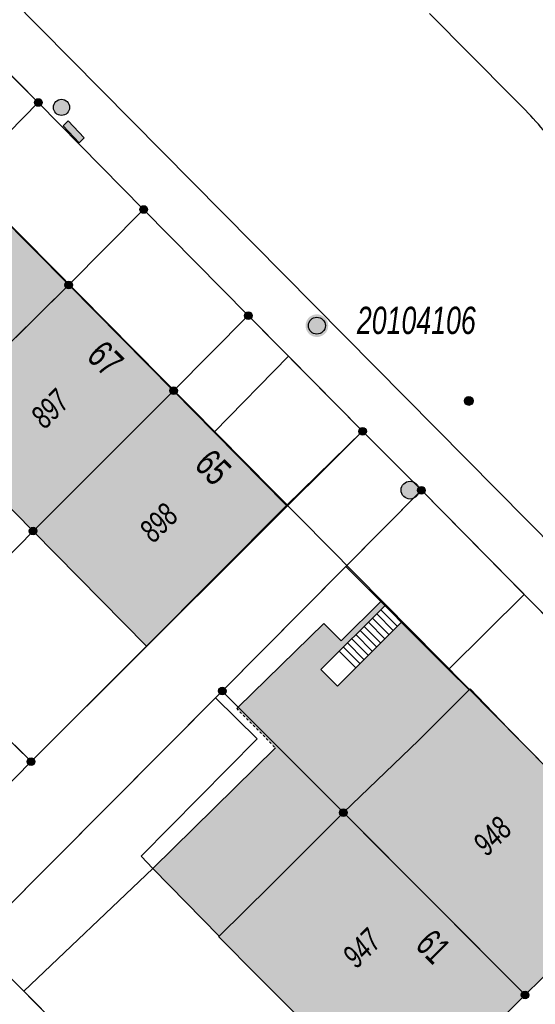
# Model space of a CAD drawing. Header units: metres. Extents: x 2695751 to 2696029, y 1260877 to 1261206.
# Tile 31 of 70: x 2695885 to 2695907, y 1261049 to 1261090. Entities that reach past the tile are written whole.
import ezdxf

# ---------------------------------------------------------------- set-up
doc = ezdxf.new("R2010")
doc.units = ezdxf.units.M
doc.header["$LTSCALE"] = 0.1
doc.linetypes.add('AUSGEZOGEN', pattern=[0])
doc.linetypes.add('VERDECKT2_S2', pattern=[0.36, 0.2, -0.16])
for name, color, linetype in [('Aménagement du territoire_Ligne de distance', 7, 'AUSGEZOGEN'), ('Limites de bien-fonds', 7, 'AUSGEZOGEN'), ('Mensuration officielle_Lignes (Couverture du sol)', 7, 'AUSGEZOGEN'), ('Mensuration officielle_Lignes (Objets divers)', 7, 'AUSGEZOGEN'), ("Mensuration officielle_N° d'assurance", 7, 'AUSGEZOGEN'), ('Mensuration officielle_N° de bâtiment', 7, 'AUSGEZOGEN'), ('Mensuration officielle_Point fixe planimétrique - N°', 7, 'AUSGEZOGEN'), ('Mensuration officielle_Surface (Objets divers)', 7, 'AUSGEZOGEN'), ('Mensuration officielle_Surfaces de bâtiments (Couverture du sol)', 7, 'AUSGEZOGEN'), ('Mensuration officielle_Surfaces de bâtiments - Souterrain', 7, 'AUSGEZOGEN'), ('Points fixes eau potable', 255, 'AUSGEZOGEN'), ('Points fixes EU', 255, 'AUSGEZOGEN'), ('Points fixes mensuration officielle', 255, 'AUSGEZOGEN'), ('Points fixes réseau électrique', 255, 'AUSGEZOGEN')]:
    doc.layers.add(name, color=color, linetype=linetype)
doc.styles.add('ARIAL', font='arial.ttf')

msp = doc.modelspace()

# ---------------------------------------------------------------- hatches: boundary and pattern name
at = {"layer": 'Mensuration officielle_Surfaces de bâtiments (Couverture du sol)', "true_color": 0xd2d2d2, "transparency": 33554687}
for points in [[(2695882.62, 1261083.685), (2695876.64, 1261077.74), (2695881.09, 1261073.235), (2695887.095, 1261079.16)], [(2695887.095, 1261079.16), (2695881.09, 1261073.235), (2695885.58, 1261068.695), (2695891.55, 1261074.66)], [(2695891.55, 1261074.66), (2695885.58, 1261068.695), (2695890.399, 1261063.803), (2695896.353, 1261069.777), (2695893.274, 1261072.907)], [(2695906.5, 1261048.97), (2695911.795, 1261054.194), (2695905.791, 1261060.28), (2695904.161, 1261061.983), (2695904.118, 1261061.941), (2695901.974, 1261059.802), (2695898.772, 1261056.722), (2695900.477, 1261055.011)], [(2695901.199, 1261043.684), (2695906.5, 1261048.97), (2695900.477, 1261055.011), (2695898.772, 1261056.722), (2695895.658, 1261053.607), (2695893.497, 1261051.464), (2695893.476, 1261051.443), (2695895.169, 1261049.747), (2695895.31, 1261049.605), (2695896.855, 1261048.051), (2695897.892, 1261047.009)]]:
    msp.add_hatch(color=254, dxfattribs=at).paths.add_polyline_path(points)
at = {"layer": 'Mensuration officielle_Surfaces de bâtiments - Souterrain', "true_color": 0xf5f5f5, "transparency": 33554687}
for points in [[(2695898.772, 1261056.722), (2695901.974, 1261059.802), (2695904.118, 1261061.941), (2695903.247, 1261062.814), (2695901.242, 1261064.825), (2695898.516, 1261062.107), (2695897.817, 1261062.808), (2695900.543, 1261065.526), (2695900.366, 1261065.703), (2695898.681, 1261064.023), (2695897.94, 1261064.766), (2695894.295, 1261061.213)], [(2695893.497, 1261051.464), (2695895.658, 1261053.607), (2695898.772, 1261056.722), (2695894.295, 1261061.213), (2695894.235, 1261061.154), (2695895.887, 1261059.471), (2695890.672, 1261054.35)]]:
    msp.add_hatch(color=7, dxfattribs=at).paths.add_polyline_path(points)
at = {"layer": 'Points fixes eau potable', "transparency": 33554687}
msp.add_hatch(color=7, dxfattribs=at).paths.add_polyline_path([(2695903.966, 1261074.101), (2695903.994, 1261074.076), (2695904.027, 1261074.058), (2695904.063, 1261074.046), (2695904.101, 1261074.042), (2695904.139, 1261074.045), (2695904.175, 1261074.056), (2695904.208, 1261074.074), (2695904.237, 1261074.098), (2695904.261, 1261074.128), (2695904.278, 1261074.162), (2695904.288, 1261074.198), (2695904.29, 1261074.236), (2695904.285, 1261074.274), (2695904.272, 1261074.31), (2695904.253, 1261074.342), (2695904.227, 1261074.37), (2695904.196, 1261074.392), (2695904.161, 1261074.407), (2695904.124, 1261074.415), (2695904.086, 1261074.416), (2695904.049, 1261074.409), (2695904.014, 1261074.394), (2695903.983, 1261074.373), (2695903.956, 1261074.346), (2695903.936, 1261074.314), (2695903.922, 1261074.278), (2695903.916, 1261074.241), (2695903.917, 1261074.203), (2695903.926, 1261074.166), (2695903.943, 1261074.132)])
at = {"layer": 'Points fixes EU', "transparency": 33554687}
msp.add_hatch(color=253, dxfattribs=at).paths.add_polyline_path([(2695901.872, 1261070.169), (2695901.92, 1261070.228), (2695901.956, 1261070.295), (2695901.978, 1261070.369), (2695901.984, 1261070.445), (2695901.975, 1261070.521), (2695901.951, 1261070.594), (2695901.913, 1261070.66), (2695901.862, 1261070.718), (2695901.8, 1261070.763), (2695901.731, 1261070.796), (2695901.656, 1261070.814), (2695901.58, 1261070.816), (2695901.504, 1261070.803), (2695901.433, 1261070.775), (2695901.368, 1261070.734), (2695901.314, 1261070.68), (2695901.271, 1261070.616), (2695901.242, 1261070.545), (2695901.228, 1261070.47), (2695901.229, 1261070.393), (2695901.246, 1261070.318), (2695901.278, 1261070.249), (2695901.323, 1261070.186), (2695901.379, 1261070.135), (2695901.445, 1261070.095), (2695901.517, 1261070.07), (2695901.593, 1261070.06), (2695901.67, 1261070.065), (2695901.744, 1261070.085), (2695901.812, 1261070.12)])
at = {"layer": 'Points fixes mensuration officielle', "transparency": 33554687}
for points in [[(2695885.962, 1261086.92), (2695885.959, 1261086.953), (2695885.949, 1261086.984), (2695885.933, 1261087.013), (2695885.912, 1261087.038), (2695885.886, 1261087.058), (2695885.856, 1261087.072), (2695885.825, 1261087.081), (2695885.792, 1261087.082), (2695885.759, 1261087.077), (2695885.728, 1261087.066), (2695885.701, 1261087.049), (2695885.677, 1261087.026), (2695885.658, 1261086.999), (2695885.645, 1261086.969), (2695885.638, 1261086.936), (2695885.638, 1261086.904), (2695885.645, 1261086.871), (2695885.658, 1261086.841), (2695885.677, 1261086.814), (2695885.701, 1261086.791), (2695885.728, 1261086.774), (2695885.759, 1261086.763), (2695885.792, 1261086.758), (2695885.825, 1261086.759), (2695885.856, 1261086.768), (2695885.886, 1261086.782), (2695885.912, 1261086.802), (2695885.933, 1261086.827), (2695885.949, 1261086.856), (2695885.959, 1261086.887)], [(2695890.442, 1261082.37), (2695890.439, 1261082.403), (2695890.429, 1261082.434), (2695890.413, 1261082.463), (2695890.392, 1261082.488), (2695890.366, 1261082.508), (2695890.336, 1261082.522), (2695890.305, 1261082.531), (2695890.272, 1261082.532), (2695890.239, 1261082.527), (2695890.208, 1261082.516), (2695890.181, 1261082.499), (2695890.157, 1261082.476), (2695890.138, 1261082.449), (2695890.125, 1261082.419), (2695890.118, 1261082.386), (2695890.118, 1261082.354), (2695890.125, 1261082.321), (2695890.138, 1261082.291), (2695890.157, 1261082.264), (2695890.181, 1261082.241), (2695890.208, 1261082.224), (2695890.239, 1261082.213), (2695890.272, 1261082.208), (2695890.305, 1261082.209), (2695890.336, 1261082.218), (2695890.366, 1261082.232), (2695890.392, 1261082.252), (2695890.413, 1261082.277), (2695890.429, 1261082.306), (2695890.439, 1261082.337)], [(2695887.257, 1261079.16), (2695887.254, 1261079.193), (2695887.244, 1261079.224), (2695887.228, 1261079.253), (2695887.207, 1261079.278), (2695887.181, 1261079.298), (2695887.151, 1261079.312), (2695887.12, 1261079.321), (2695887.087, 1261079.322), (2695887.054, 1261079.317), (2695887.023, 1261079.306), (2695886.996, 1261079.289), (2695886.972, 1261079.266), (2695886.953, 1261079.239), (2695886.94, 1261079.209), (2695886.933, 1261079.176), (2695886.933, 1261079.144), (2695886.94, 1261079.111), (2695886.953, 1261079.081), (2695886.972, 1261079.054), (2695886.996, 1261079.031), (2695887.023, 1261079.014), (2695887.054, 1261079.003), (2695887.087, 1261078.998), (2695887.12, 1261078.999), (2695887.151, 1261079.008), (2695887.181, 1261079.022), (2695887.207, 1261079.042), (2695887.228, 1261079.067), (2695887.244, 1261079.096), (2695887.254, 1261079.127)], [(2695894.892, 1261077.86), (2695894.889, 1261077.893), (2695894.879, 1261077.924), (2695894.863, 1261077.953), (2695894.842, 1261077.978), (2695894.816, 1261077.998), (2695894.786, 1261078.012), (2695894.755, 1261078.021), (2695894.722, 1261078.022), (2695894.689, 1261078.017), (2695894.658, 1261078.006), (2695894.631, 1261077.989), (2695894.607, 1261077.966), (2695894.588, 1261077.939), (2695894.575, 1261077.909), (2695894.568, 1261077.876), (2695894.568, 1261077.844), (2695894.575, 1261077.811), (2695894.588, 1261077.781), (2695894.607, 1261077.754), (2695894.631, 1261077.731), (2695894.658, 1261077.714), (2695894.689, 1261077.703), (2695894.722, 1261077.698), (2695894.755, 1261077.699), (2695894.786, 1261077.708), (2695894.816, 1261077.722), (2695894.842, 1261077.742), (2695894.863, 1261077.767), (2695894.879, 1261077.796), (2695894.889, 1261077.827)], [(2695898.128, 1261077.43), (2695898.119, 1261077.527), (2695898.089, 1261077.62), (2695898.042, 1261077.706), (2695897.978, 1261077.78), (2695897.901, 1261077.839), (2695897.814, 1261077.882), (2695897.719, 1261077.907), (2695897.622, 1261077.912), (2695897.525, 1261077.897), (2695897.434, 1261077.863), (2695897.351, 1261077.811), (2695897.28, 1261077.744), (2695897.224, 1261077.664), (2695897.186, 1261077.574), (2695897.166, 1261077.479), (2695897.166, 1261077.381), (2695897.186, 1261077.286), (2695897.224, 1261077.196), (2695897.28, 1261077.116), (2695897.351, 1261077.049), (2695897.434, 1261076.997), (2695897.525, 1261076.963), (2695897.622, 1261076.948), (2695897.719, 1261076.953), (2695897.814, 1261076.978), (2695897.901, 1261077.021), (2695897.978, 1261077.08), (2695898.042, 1261077.154), (2695898.089, 1261077.24), (2695898.119, 1261077.333)], [(2695891.712, 1261074.66), (2695891.709, 1261074.693), (2695891.699, 1261074.724), (2695891.683, 1261074.753), (2695891.662, 1261074.778), (2695891.636, 1261074.798), (2695891.606, 1261074.812), (2695891.575, 1261074.821), (2695891.542, 1261074.822), (2695891.509, 1261074.817), (2695891.478, 1261074.806), (2695891.451, 1261074.789), (2695891.427, 1261074.766), (2695891.408, 1261074.739), (2695891.395, 1261074.709), (2695891.388, 1261074.676), (2695891.388, 1261074.644), (2695891.395, 1261074.611), (2695891.408, 1261074.581), (2695891.427, 1261074.554), (2695891.451, 1261074.531), (2695891.478, 1261074.514), (2695891.509, 1261074.503), (2695891.542, 1261074.498), (2695891.575, 1261074.499), (2695891.606, 1261074.508), (2695891.636, 1261074.522), (2695891.662, 1261074.542), (2695891.683, 1261074.567), (2695891.699, 1261074.596), (2695891.709, 1261074.627)], [(2695899.752, 1261072.94), (2695899.749, 1261072.973), (2695899.739, 1261073.004), (2695899.723, 1261073.033), (2695899.702, 1261073.058), (2695899.676, 1261073.078), (2695899.646, 1261073.092), (2695899.615, 1261073.101), (2695899.582, 1261073.102), (2695899.549, 1261073.097), (2695899.518, 1261073.086), (2695899.491, 1261073.069), (2695899.467, 1261073.046), (2695899.448, 1261073.019), (2695899.435, 1261072.989), (2695899.428, 1261072.956), (2695899.428, 1261072.924), (2695899.435, 1261072.891), (2695899.448, 1261072.861), (2695899.467, 1261072.834), (2695899.491, 1261072.811), (2695899.518, 1261072.794), (2695899.549, 1261072.783), (2695899.582, 1261072.778), (2695899.615, 1261072.779), (2695899.646, 1261072.788), (2695899.676, 1261072.802), (2695899.702, 1261072.822), (2695899.723, 1261072.847), (2695899.739, 1261072.876), (2695899.749, 1261072.907)], [(2695902.252, 1261070.43), (2695902.249, 1261070.463), (2695902.239, 1261070.494), (2695902.223, 1261070.523), (2695902.202, 1261070.548), (2695902.176, 1261070.568), (2695902.146, 1261070.582), (2695902.115, 1261070.591), (2695902.082, 1261070.592), (2695902.049, 1261070.587), (2695902.018, 1261070.576), (2695901.991, 1261070.559), (2695901.967, 1261070.536), (2695901.948, 1261070.509), (2695901.935, 1261070.479), (2695901.928, 1261070.446), (2695901.928, 1261070.414), (2695901.935, 1261070.381), (2695901.948, 1261070.351), (2695901.967, 1261070.324), (2695901.991, 1261070.301), (2695902.018, 1261070.284), (2695902.049, 1261070.273), (2695902.082, 1261070.268), (2695902.115, 1261070.269), (2695902.146, 1261070.278), (2695902.176, 1261070.292), (2695902.202, 1261070.312), (2695902.223, 1261070.337), (2695902.239, 1261070.366), (2695902.249, 1261070.397)], [(2695885.742, 1261068.695), (2695885.739, 1261068.728), (2695885.729, 1261068.759), (2695885.713, 1261068.788), (2695885.692, 1261068.813), (2695885.666, 1261068.833), (2695885.636, 1261068.847), (2695885.605, 1261068.856), (2695885.572, 1261068.857), (2695885.539, 1261068.852), (2695885.508, 1261068.841), (2695885.481, 1261068.824), (2695885.457, 1261068.801), (2695885.438, 1261068.774), (2695885.425, 1261068.744), (2695885.418, 1261068.711), (2695885.418, 1261068.679), (2695885.425, 1261068.646), (2695885.438, 1261068.616), (2695885.457, 1261068.589), (2695885.481, 1261068.566), (2695885.508, 1261068.549), (2695885.539, 1261068.538), (2695885.572, 1261068.533), (2695885.605, 1261068.534), (2695885.636, 1261068.543), (2695885.666, 1261068.557), (2695885.692, 1261068.577), (2695885.713, 1261068.602), (2695885.729, 1261068.631), (2695885.739, 1261068.662)], [(2695893.782, 1261061.89), (2695893.779, 1261061.923), (2695893.769, 1261061.954), (2695893.753, 1261061.983), (2695893.732, 1261062.008), (2695893.706, 1261062.028), (2695893.676, 1261062.042), (2695893.645, 1261062.051), (2695893.612, 1261062.052), (2695893.579, 1261062.047), (2695893.548, 1261062.036), (2695893.521, 1261062.019), (2695893.497, 1261061.996), (2695893.478, 1261061.969), (2695893.465, 1261061.939), (2695893.458, 1261061.906), (2695893.458, 1261061.874), (2695893.465, 1261061.841), (2695893.478, 1261061.811), (2695893.497, 1261061.784), (2695893.521, 1261061.761), (2695893.548, 1261061.744), (2695893.579, 1261061.733), (2695893.612, 1261061.728), (2695893.645, 1261061.729), (2695893.676, 1261061.738), (2695893.706, 1261061.752), (2695893.732, 1261061.772), (2695893.753, 1261061.797), (2695893.769, 1261061.826), (2695893.779, 1261061.857)], [(2695885.652, 1261058.89), (2695885.649, 1261058.923), (2695885.639, 1261058.954), (2695885.623, 1261058.983), (2695885.602, 1261059.008), (2695885.576, 1261059.028), (2695885.546, 1261059.042), (2695885.515, 1261059.051), (2695885.482, 1261059.052), (2695885.449, 1261059.047), (2695885.418, 1261059.036), (2695885.391, 1261059.019), (2695885.367, 1261058.996), (2695885.348, 1261058.969), (2695885.335, 1261058.939), (2695885.328, 1261058.906), (2695885.328, 1261058.874), (2695885.335, 1261058.841), (2695885.348, 1261058.811), (2695885.367, 1261058.784), (2695885.391, 1261058.761), (2695885.418, 1261058.744), (2695885.449, 1261058.733), (2695885.482, 1261058.728), (2695885.515, 1261058.729), (2695885.546, 1261058.738), (2695885.576, 1261058.752), (2695885.602, 1261058.772), (2695885.623, 1261058.797), (2695885.639, 1261058.826), (2695885.649, 1261058.857)], [(2695898.934, 1261056.722), (2695898.931, 1261056.755), (2695898.921, 1261056.786), (2695898.905, 1261056.815), (2695898.884, 1261056.84), (2695898.858, 1261056.86), (2695898.828, 1261056.874), (2695898.797, 1261056.883), (2695898.764, 1261056.884), (2695898.731, 1261056.879), (2695898.7, 1261056.868), (2695898.673, 1261056.851), (2695898.649, 1261056.828), (2695898.63, 1261056.801), (2695898.617, 1261056.771), (2695898.61, 1261056.738), (2695898.61, 1261056.706), (2695898.617, 1261056.673), (2695898.63, 1261056.643), (2695898.649, 1261056.616), (2695898.673, 1261056.593), (2695898.7, 1261056.576), (2695898.731, 1261056.565), (2695898.764, 1261056.56), (2695898.797, 1261056.561), (2695898.828, 1261056.57), (2695898.858, 1261056.584), (2695898.884, 1261056.604), (2695898.905, 1261056.629), (2695898.921, 1261056.658), (2695898.931, 1261056.689)], [(2695906.662, 1261048.97), (2695906.659, 1261049.003), (2695906.649, 1261049.034), (2695906.633, 1261049.063), (2695906.612, 1261049.088), (2695906.586, 1261049.108), (2695906.556, 1261049.122), (2695906.525, 1261049.131), (2695906.492, 1261049.132), (2695906.459, 1261049.127), (2695906.428, 1261049.116), (2695906.401, 1261049.099), (2695906.377, 1261049.076), (2695906.358, 1261049.049), (2695906.345, 1261049.019), (2695906.338, 1261048.986), (2695906.338, 1261048.954), (2695906.345, 1261048.921), (2695906.358, 1261048.891), (2695906.377, 1261048.864), (2695906.401, 1261048.841), (2695906.428, 1261048.824), (2695906.459, 1261048.813), (2695906.492, 1261048.808), (2695906.525, 1261048.809), (2695906.556, 1261048.818), (2695906.586, 1261048.832), (2695906.612, 1261048.852), (2695906.633, 1261048.877), (2695906.649, 1261048.906), (2695906.659, 1261048.937)]]:
    msp.add_hatch(color=7, dxfattribs=at).paths.add_polyline_path(points)
at = {"layer": 'Points fixes réseau électrique', "transparency": 33554687}
for points in [[(2695886.442, 1261086.712), (2695886.444, 1261086.677), (2695886.45, 1261086.642), (2695886.458, 1261086.609), (2695886.47, 1261086.576), (2695886.486, 1261086.545), (2695886.504, 1261086.515), (2695886.525, 1261086.488), (2695886.549, 1261086.463), (2695886.576, 1261086.44), (2695886.604, 1261086.42), (2695886.635, 1261086.403), (2695886.667, 1261086.389), (2695886.7, 1261086.379), (2695886.734, 1261086.372), (2695886.769, 1261086.368), (2695886.804, 1261086.368), (2695886.838, 1261086.372), (2695886.872, 1261086.379), (2695886.906, 1261086.389), (2695886.938, 1261086.403), (2695886.968, 1261086.42), (2695886.997, 1261086.44), (2695887.023, 1261086.463), (2695887.047, 1261086.488), (2695887.068, 1261086.515), (2695887.087, 1261086.545), (2695887.102, 1261086.576), (2695887.114, 1261086.609), (2695887.123, 1261086.642), (2695887.128, 1261086.677), (2695887.13, 1261086.712), (2695887.128, 1261086.746), (2695887.123, 1261086.781), (2695887.114, 1261086.815), (2695887.102, 1261086.847), (2695887.087, 1261086.879), (2695887.068, 1261086.908), (2695887.047, 1261086.936), (2695887.023, 1261086.961), (2695886.997, 1261086.984), (2695886.968, 1261087.003), (2695886.938, 1261087.02), (2695886.906, 1261087.034), (2695886.872, 1261087.044), (2695886.838, 1261087.051), (2695886.804, 1261087.055), (2695886.769, 1261087.055), (2695886.734, 1261087.051), (2695886.7, 1261087.044), (2695886.667, 1261087.034), (2695886.635, 1261087.02), (2695886.604, 1261087.003), (2695886.576, 1261086.984), (2695886.549, 1261086.961), (2695886.525, 1261086.936), (2695886.504, 1261086.908), (2695886.486, 1261086.879), (2695886.47, 1261086.847), (2695886.458, 1261086.815), (2695886.45, 1261086.781), (2695886.444, 1261086.746)], [(2695887.54, 1261085.205), (2695887.757, 1261085.412), (2695887.07, 1261086.135), (2695886.853, 1261085.928)]]:
    msp.add_hatch(color=7, dxfattribs=at).paths.add_polyline_path(points)

# ---------------------------------------------------------------- linework, layer by layer
at = {"layer": 'Aménagement du territoire_Ligne de distance', "color": 7, "linetype": 'AUSGEZOGEN', "transparency": 33554687}
msp.add_lwpolyline([(2695815.92, 1261083.45), (2695852.53, 1261047.34), (2695889.71, 1261010.67), (2695915.9, 1260984.83), (2695942.7, 1260958.39), (2695972.35, 1260992.97), (2695942.13, 1261023.53), (2695912.25, 1261053.75), (2695881.66, 1261084.69), (2695850.32, 1261116.38)], dxfattribs=at)
at = {"layer": 'Limites de bien-fonds', "color": 7, "linetype": 'AUSGEZOGEN', "transparency": 33554687}
for p, q in [((2695880.99, 1261091.76), (2695885.8, 1261086.92)), ((2695890.28, 1261082.37), (2695885.8, 1261086.92)), ((2695890.28, 1261082.37), (2695894.73, 1261077.86)), ((2695899.59, 1261072.94), (2695894.73, 1261077.86)), ((2695885.49, 1261058.89), (2695899.59, 1261072.94)), ((2695899.59, 1261072.94), (2695902.09, 1261070.43)), ((2695902.09, 1261070.43), (2695893.62, 1261061.89)), ((2695914.99, 1261057.36), (2695902.09, 1261070.43)), ((2695880.64, 1261063.65), (2695885.49, 1261058.89)), ((2695893.62, 1261061.89), (2695883.04, 1261051.26)), ((2695884.19, 1261057.56), (2695885.49, 1261058.89)), ((2695906.5, 1261048.97), (2695914.99, 1261057.36)), ((2695894.11, 1261040.23), (2695883.04, 1261051.26))]:
    msp.add_line(p, q, dxfattribs=at)
for points in [[(2695885.8, 1261086.92), (2695882.62, 1261083.685), (2695876.64, 1261077.74), (2695871.52, 1261072.52)], [(2695876.1, 1261068.1), (2695881.09, 1261073.235), (2695887.095, 1261079.16), (2695890.28, 1261082.37)], [(2695894.73, 1261077.86), (2695891.55, 1261074.66), (2695885.58, 1261068.695), (2695880.64, 1261063.65)], [(2695893.62, 1261061.89), (2695898.772, 1261056.722), (2695906.5, 1261048.97)], [(2695906.5, 1261048.97), (2695897.78, 1261040.21), (2695894.11, 1261040.23)]]:
    msp.add_lwpolyline(points, dxfattribs=at)
at = {"layer": 'Mensuration officielle_Lignes (Couverture du sol)', "color": 7, "linetype": 'AUSGEZOGEN', "transparency": 33554687}
for p, q in [((2695862.915, 1261113.318), (2695975.417, 1260999.539)), ((2695902.432, 1261090.71), (2695905.952, 1261087.154)), ((2695882.62, 1261083.685), (2695887.095, 1261079.16)), ((2695887.095, 1261079.16), (2695881.09, 1261073.235)), ((2695887.095, 1261079.16), (2695891.55, 1261074.66)), ((2695893.274, 1261072.907), (2695896.437, 1261076.132)), ((2695899.59, 1261072.94), (2695896.437, 1261076.132)), ((2695891.55, 1261074.66), (2695885.58, 1261068.695)), ((2695891.55, 1261074.66), (2695893.274, 1261072.907)), ((2695885.58, 1261068.695), (2695881.09, 1261073.235)), ((2695893.274, 1261072.907), (2695896.353, 1261069.777)), ((2695896.353, 1261069.777), (2695899.59, 1261072.94)), ((2695899.59, 1261072.94), (2695902.09, 1261070.43)), ((2695898.88, 1261067.194), (2695902.09, 1261070.43)), ((2695902.09, 1261070.43), (2695906.458, 1261066.004)), ((2695896.353, 1261069.777), (2695890.399, 1261063.803)), ((2695890.399, 1261063.803), (2695885.58, 1261068.695)), ((2695914.175, 1261058.185), (2695906.458, 1261066.004)), ((2695885.49, 1261058.89), (2695890.399, 1261063.803)), ((2695883.04, 1261051.26), (2695893.328, 1261061.597)), ((2695898.772, 1261056.722), (2695901.974, 1261059.802)), ((2695895.658, 1261053.607), (2695898.772, 1261056.722)), ((2695911.795, 1261054.194), (2695906.5, 1261048.97)), ((2695885.183, 1261049.125), (2695883.04, 1261051.26)), ((2695889.247, 1261045.075), (2695885.183, 1261049.125)), ((2695906.5, 1261048.97), (2695901.199, 1261043.684))]:
    msp.add_line(p, q, dxfattribs=at)
for points in [[(2695880.99, 1261091.76), (2695885.8, 1261086.92), (2695890.28, 1261082.37), (2695894.73, 1261077.86), (2695896.437, 1261076.132)], [(2695885.49, 1261058.89), (2695880.64, 1261063.65), (2695876.1, 1261068.1), (2695871.52, 1261072.52), (2695866.61, 1261077.33)], [(2695893.328, 1261061.597), (2695893.62, 1261061.89), (2695898.88, 1261067.194)], [(2695906.458, 1261066.004), (2695903.247, 1261062.814), (2695898.88, 1261067.194)], [(2695901.974, 1261059.802), (2695904.118, 1261061.941), (2695904.161, 1261061.983), (2695905.791, 1261060.28), (2695911.795, 1261054.194)], [(2695893.328, 1261061.597), (2695895.105, 1261059.86), (2695890.171, 1261054.871), (2695890.672, 1261054.35), (2695885.183, 1261049.125)], [(2695906.5, 1261048.97), (2695900.477, 1261055.011), (2695898.772, 1261056.722)], [(2695901.199, 1261043.684), (2695897.892, 1261047.009), (2695896.855, 1261048.051), (2695895.31, 1261049.605), (2695895.169, 1261049.747), (2695893.476, 1261051.443), (2695893.497, 1261051.464), (2695895.658, 1261053.607)]]:
    msp.add_lwpolyline(points, dxfattribs=at)
msp.add_arc((2695894.283, 1261074.83), 16.972, 37.9021, 46.5641, dxfattribs=at)
at = {"layer": 'Mensuration officielle_Lignes (Objets divers)', "color": 7, "linetype": 'AUSGEZOGEN', "transparency": 33554687}
for p, q in [((2695900.888, 1261064.472), (2695900.189, 1261065.173)), ((2695901.065, 1261064.649), (2695900.366, 1261065.35)), ((2695900.357, 1261063.943), (2695899.658, 1261064.644)), ((2695900.534, 1261064.119), (2695899.835, 1261064.82)), ((2695900.711, 1261064.296), (2695900.012, 1261064.997)), ((2695900.003, 1261063.59), (2695899.304, 1261064.291)), ((2695900.18, 1261063.766), (2695899.481, 1261064.467)), ((2695899.472, 1261063.06), (2695898.773, 1261063.761)), ((2695899.649, 1261063.237), (2695898.95, 1261063.938)), ((2695899.826, 1261063.413), (2695899.127, 1261064.114)), ((2695898.596, 1261063.585), (2695899.295, 1261062.884))]:
    msp.add_line(p, q, dxfattribs=at)
msp.add_lwpolyline([(2695901.242, 1261064.825), (2695900.543, 1261065.526), (2695897.817, 1261062.808), (2695898.516, 1261062.107), (2695901.242, 1261064.825)], close=True, dxfattribs=at)
at = {"layer": 'Mensuration officielle_Surface (Objets divers)', "color": 7, "linetype": 'AUSGEZOGEN', "transparency": 33554687}
for p, q in [((2695901.974, 1261059.802), (2695904.118, 1261061.941)), ((2695898.772, 1261056.722), (2695901.974, 1261059.802)), ((2695895.658, 1261053.607), (2695898.772, 1261056.722)), ((2695893.497, 1261051.464), (2695895.658, 1261053.607))]:
    msp.add_line(p, q, dxfattribs=at)
at = {"layer": 'Mensuration officielle_Surface (Objets divers)', "color": 7, "linetype": 'VERDECKT2_S2', "transparency": 33554687}
msp.add_line((2695894.235, 1261061.154), (2695895.887, 1261059.471), dxfattribs=at)
at = {"layer": 'Mensuration officielle_Surface (Objets divers)', "color": 7, "linetype": 'AUSGEZOGEN', "transparency": 33554687}
for points in [[(2695900.543, 1261065.526), (2695900.366, 1261065.703), (2695898.681, 1261064.023), (2695897.94, 1261064.766), (2695894.295, 1261061.213), (2695898.772, 1261056.722)], [(2695901.242, 1261064.825), (2695898.516, 1261062.107), (2695897.817, 1261062.808), (2695900.543, 1261065.526)], [(2695904.118, 1261061.941), (2695903.247, 1261062.814), (2695901.242, 1261064.825)], [(2695898.772, 1261056.722), (2695894.295, 1261061.213), (2695894.235, 1261061.154)], [(2695895.887, 1261059.471), (2695890.672, 1261054.35), (2695893.497, 1261051.464)]]:
    msp.add_lwpolyline(points, dxfattribs=at)
at = {"layer": 'Points fixes eau potable', "transparency": 33554687}
msp.add_circle((2695904.103, 1261074.229), 0.187, dxfattribs=at)
at = {"layer": 'Points fixes EU', "transparency": 33554687}
msp.add_circle((2695901.606, 1261070.438), 0.379, dxfattribs=at)
at = {"layer": 'Points fixes mensuration officielle', "color": 7, "transparency": 33554687}
for centre, radius in [((2695885.8, 1261086.92), 0.162), ((2695890.28, 1261082.37), 0.162), ((2695887.095, 1261079.16), 0.162), ((2695894.73, 1261077.86), 0.162), ((2695897.646, 1261077.43), 0.36), ((2695891.55, 1261074.66), 0.162), ((2695899.59, 1261072.94), 0.162), ((2695902.09, 1261070.43), 0.162), ((2695885.58, 1261068.695), 0.162), ((2695893.62, 1261061.89), 0.162), ((2695885.49, 1261058.89), 0.162), ((2695898.772, 1261056.722), 0.162), ((2695906.5, 1261048.97), 0.162)]:
    msp.add_circle(centre, radius, dxfattribs=at)
at = {"layer": 'Points fixes réseau électrique', "transparency": 33554687}
for p, q in [((2695886.853, 1261085.928), (2695887.07, 1261086.135)), ((2695887.07, 1261086.135), (2695887.757, 1261085.412)), ((2695887.54, 1261085.205), (2695886.853, 1261085.928)), ((2695887.757, 1261085.412), (2695887.54, 1261085.205))]:
    msp.add_line(p, q, dxfattribs=at)
msp.add_circle((2695886.786, 1261086.712), 0.344, dxfattribs=at)

# ---------------------------------------------------------------- texts
at = {"layer": "Mensuration officielle_N° d'assurance", "color": 7, "transparency": 33554687, "char_height": 0.96842, "width": 1.93301, "attachment_point": 5, "style": 'ARIAL'}
for s, insert, rotation in [('\\A1;{\\fArial|i1|b0;\\H0.968418;\\W0.700000;\\C7;897}\\P', (2695886.3, 1261073.888), 44.9766), ('\\A1;{\\fArial|i1|b0;\\H0.968418;\\W0.700000;\\C7;898}\\P', (2695890.918, 1261069.043), 45.0963), ('\\A1;{\\fArial|i1|b0;\\H0.968418;\\W0.700000;\\C7;948}\\P', (2695905.104, 1261055.72), 44.6121), ('\\A1;{\\fArial|i1|b0;\\H0.968418;\\W0.700000;\\C7;947}\\P', (2695899.554, 1261050.95), 44.9199)]:
    msp.add_mtext(s, dxfattribs=dict(at, insert=insert, rotation=rotation))
at = {"layer": 'Mensuration officielle_N° de bâtiment', "color": 7, "transparency": 33554687, "char_height": 1.1621, "attachment_point": 2, "style": 'ARIAL'}
for s, insert, width, rotation in [('\\W0.70;67', (2695889.069, 1261076.438), 1.68109, 314.7111), ('\\W0.70;65', (2695893.654, 1261071.822), 1.68109, 314.5284), ('\\W0.64;61', (2695903.011, 1261051.44), 1.59081, 314.8578)]:
    msp.add_mtext(s, dxfattribs=dict(at, insert=insert, width=width, rotation=rotation))
at = {"layer": 'Mensuration officielle_Point fixe planimétrique - N°', "color": 7, "transparency": 33554687, "insert": (2695899.347, 1261077.058), "char_height": 1.1621, "width": 5.49745, "attachment_point": 7, "style": 'ARIAL'}
msp.add_mtext('\\A1;{\\fArial|i1|b0;\\H1.162102;\\W0.700000;\\C7;20104106}\\P', dxfattribs=at)

doc.saveas('drawing.dxf')
